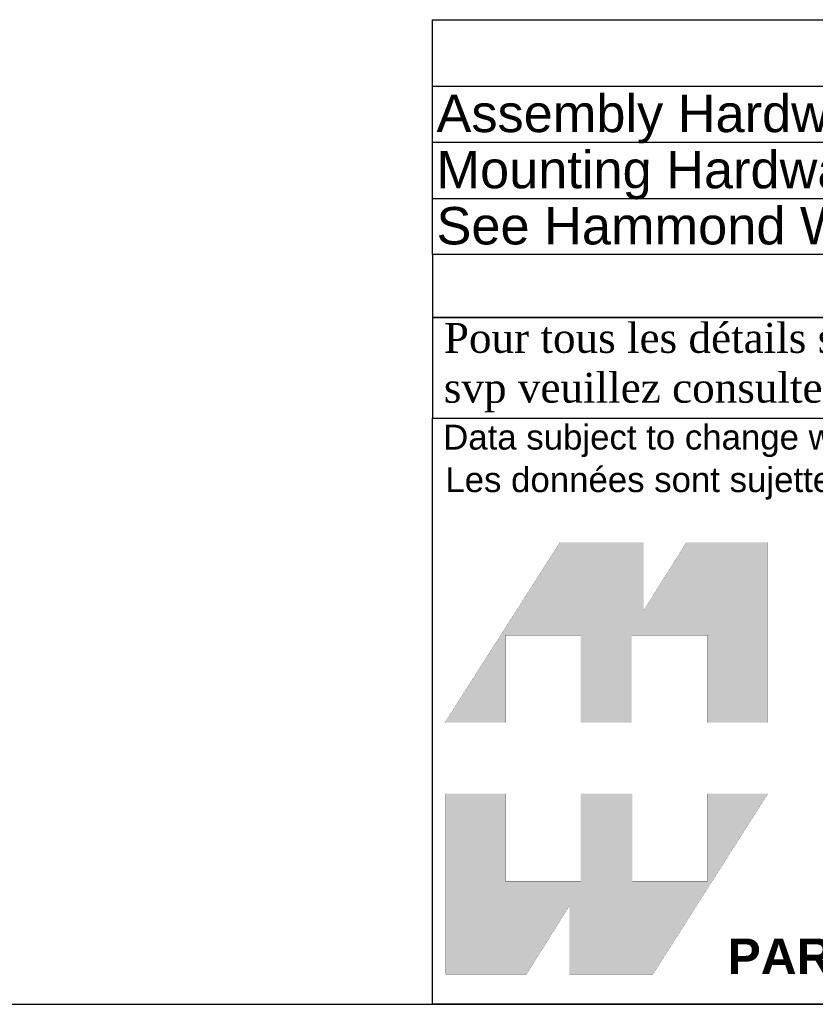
# Model space of a CAD drawing. Header units: inches. Extents: x 0 to 100, y 0 to 75.
# Tile 6 of 20: x 73 to 86, y 0 to 16. Entities that reach past the tile are written whole.
import ezdxf
from ezdxf import colors
from ezdxf.entities.mleader import LeaderData, LeaderLine
from ezdxf.enums import TextEntityAlignment as Align
from ezdxf.math import Vec2, Vec3

# ---------------------------------------------------------------- set-up
doc = ezdxf.new("R2010")
doc.units = ezdxf.units.IN
doc.header["$MEASUREMENT"] = 0
doc.layers.add('Default', color=7, linetype='Continuous')
doc.styles.add('SEACAD_Arial', font='arial.ttf')
doc.styles.add('SEACAD_ArialB', font='arialbd.ttf')

# ---------------------------------------------------------------- blocks, each defined once
blk = doc.blocks.new('SE2')
at = {"color": 7, "linetype": 'Continuous'}
for p, q in [((79.892, 14.715), (99.946, 14.715)), ((79.892, 13.815), (99.946, 13.815)), ((79.892, 12.915), (99.946, 12.915))]:
    blk.add_line(p, q, dxfattribs=at)
blk.add_lwpolyline([(79.892, 12.015), (79.892, 15.78), (99.946, 15.78), (99.946, 12.015), (79.892, 12.015)], dxfattribs=at)
for s, style, p in [('NOTES', 'SEACAD_ArialB', (88.499, 15.56)), ('Assembly Hardware Included', 'SEACAD_Arial', (79.955, 14.578)), ('Mounting Hardware Not Included', 'SEACAD_Arial', (79.955, 13.678)), ('See Hammond Website for More Accessories', 'SEACAD_Arial', (79.955, 12.778))]:
    blk.add_text(s, height=0.6, dxfattribs=dict(at, style=style)).set_placement(p, align=Align.TOP_LEFT)
blk = doc.blocks.new('_DOT')
at = {"color": 0}
blk.add_line((0, 0), (-1, 0), dxfattribs=at)
at = {"color": 0, "const_width": 0.333}
blk.add_lwpolyline([(-0.1665, 0, 1), (0.1665, 0, 1)], format="xyb", close=True, dxfattribs=at)
blk = doc.blocks.new('Block1')
at = {"layer": 'Default', "linetype": 'Continuous'}
for points in [[(-0.0026, 0.7074), (0.1678, 0.7074), (0.1678, 0.9533), (0.3791, 0.9533), (0.3791, 0.7074), (0.5228, 0.7074), (0.5228, 0.9533), (0.7357, 0.9533), (0.7357, 0.7074), (0.9035, 0.7074), (0.9035, 1.2145), (0.6765, 1.2145), (0.5564, 1.0231), (0.5564, 1.2145), (0.3209, 1.2145)], [(0.9056, 0.5076), (0.7357, 0.5076), (0.7357, 0.2617), (0.5244, 0.2617), (0.5244, 0.5076), (0.3791, 0.5076), (0.3791, 0.2617), (0.1678, 0.2617), (0.1678, 0.5076), (0, 0.5076), (0, 0), (0.2271, 0), (0.3471, 0.1914), (0.3471, 0), (0.5826, 0)]]:
    blk.add_hatch(color=7, dxfattribs=at).paths.add_polyline_path(points)
at = {"layer": 'Default', "color": 7, "linetype": 'Continuous', "const_width": 0.00035}
for points in [[(-0.0026, 0.7074), (0.3209, 1.2145), (0.5564, 1.2145), (0.5564, 1.0231), (0.6765, 1.2145), (0.9035, 1.2145), (0.9035, 0.7074), (0.7357, 0.7074), (0.7357, 0.9533), (0.5228, 0.9533), (0.5228, 0.7074), (0.3791, 0.7074), (0.3791, 0.9533), (0.1678, 0.9533), (0.1678, 0.7074), (-0.0026, 0.7074)], [(0.9056, 0.5076), (0.5826, 0), (0.3471, 0), (0.3471, 0.1914), (0.2271, 0), (0, 0), (0, 0.5076), (0.1678, 0.5076), (0.1678, 0.2617), (0.3791, 0.2617), (0.3791, 0.5076), (0.5244, 0.5076), (0.5244, 0.2617), (0.7357, 0.2617), (0.7357, 0.5076), (0.9056, 0.5076)]]:
    blk.add_lwpolyline(points, close=True, dxfattribs=at)
blk = doc.blocks.new('Block13')
at = {"layer": 'Default', "color": 7, "linetype": 'Continuous'}
for p, q in [((0, 0), (0, 1.6479)), ((0, 1.6479), (3.5155, 1.6479)), ((3.5155, 0), (0, 0))]:
    blk.add_line(p, q, dxfattribs=at)
at = {"layer": 'Default', "color": 7}
blk.add_blockref('Block1', (0.0371, 0.0841), dxfattribs=at)
at = {"layer": 'Default', "attachment_point": 1}
for s, insert, char_height, width in [('{\\fArial|b0||i0||c0|p34;\\C7;\\H7.e-002;\\W1.;\\T1.;Data subject to change without notice. Isometric drawing not to scale.}', (0.0298, 1.6292), 0.07, 3.486391), ('{\\fArial|b0||i0||c0|p34;\\C7;\\H7.e-002;\\W1.;\\T1.;Les données sont sujettes à changement sans préavis.}', (0.0359, 1.5097), 0.07, 3.235631), ('{\\fArial|b1||i0||c0|p34;\\C7;\\H0.1;\\W1.;PART NO. \\P}', (0.8294, 0.1844), 0.1, 0.655523)]:
    blk.add_mtext(s, dxfattribs=dict(at, insert=insert, char_height=char_height, width=width))
blk = doc.blocks.new('Block11')
at = {"layer": 'Default', "color": 7}
blk.add_blockref('Block13', (0, 0), dxfattribs=at)
blk = doc.blocks.new('Block10')
at = {"layer": 'Default', "color": 7}
blk.add_blockref('Block11', (0, 0), dxfattribs=at)
blk = doc.blocks.new('Block222')
at = {"layer": 'Default', "color": 7, "linetype": 'Continuous'}
blk.add_line((121.713, -88.163), (174.446, -88.163), dxfattribs=at)
at = {"layer": 'Default', "color": 7, "xscale": 15, "yscale": 15, "zscale": 15}
blk.add_blockref('Block10', (121.713, -88.163), dxfattribs=at)
at = {"layer": 'Default', "color": 7, "linetype": 'Continuous'}
ml = blk.add_multileader_mtext('Standard', dxfattribs=at)
ml.set_content('{\\pxsm0.9;\\fArial|b1||i0||c0|p34;\\W1.;SDC246U24BK\\P}', color=7)
ml.set_leader_properties()
ml.set_arrow_properties(name='DOT')
ml.build(insert=Vec2(0, 0))
ml.multileader.update_dxf_attribs({"leader_type": 0, "dogleg_length": 0, "arrow_head_size": 2.25})
ctx = ml.context
ctx.base_point, ctx.char_height, ctx.arrow_head_size, ctx.landing_gap_size = Vec3(151.269, -85.88), 2.25, 2.25, 0.787
ctx.text_align_type = 1
notes = []
notes.append((ctx, [(0, (0, 0, 0), (0, 0), (1, 0), 1, [])]))
ctx.mtext.insert, ctx.mtext.alignment = Vec3(162.383, -84.733), 2
for ctx, leaders in notes:
    for number, flags, end, landing, length, lines in leaders:
        leader = LeaderData()
        leader.index, (leader.has_last_leader_line, leader.has_dogleg_vector, leader.attachment_direction) = number, flags
        leader.last_leader_point, leader.dogleg_vector, leader.dogleg_length = Vec3(end), Vec3(landing), length
        for number, points, colour, breaks in lines:
            line = LeaderLine()
            line.index, line.vertices, line.color, line.breaks = number, Vec3.list(points), colors.encode_raw_color(colour), breaks
            leader.lines.append(line)
        ctx.leaders.append(leader)

msp = doc.modelspace()

# ---------------------------------------------------------------- linework, layer by layer
at = {"layer": 'Default', "color": 7, "linetype": 'Continuous'}
msp.add_line((0, 0), (99.938, 0), dxfattribs=at)
for points in [[(79.892, 12.015), (79.892, 11.008), (99.939, 11.008), (99.939, 12.015), (79.892, 12.015)], [(79.892, 11.008), (79.892, 9.396), (99.937, 9.396), (99.937, 11.008), (79.892, 11.008)]]:
    msp.add_lwpolyline(points, dxfattribs=at)

# ---------------------------------------------------------------- block references
msp.add_blockref('SE2', (0, 0))
at = {"layer": 'Default', "color": 7, "xscale": 0.38, "yscale": 0.38, "zscale": 0.38}
msp.add_blockref('Block222', (33.641, 33.505), dxfattribs=at)

# ---------------------------------------------------------------- texts
at = {"layer": 'Default', "insert": (79.892, 10.202), "char_height": 0.479, "width": 20.24581, "attachment_point": 4}
msp.add_mtext('{\\fTimes New Roman|b0||i0||c0|p34;\\C7;\\H0.479;\\W1.; Pour tous les détails sur nos produits, \\P}{\\fTimes New Roman|b0||i0||c0|p34;\\C7;\\H0.479;\\W1.; svp veuillez consulter notre site www.hammondmfg.com                   }', dxfattribs=at)

doc.saveas('drawing.dxf')
